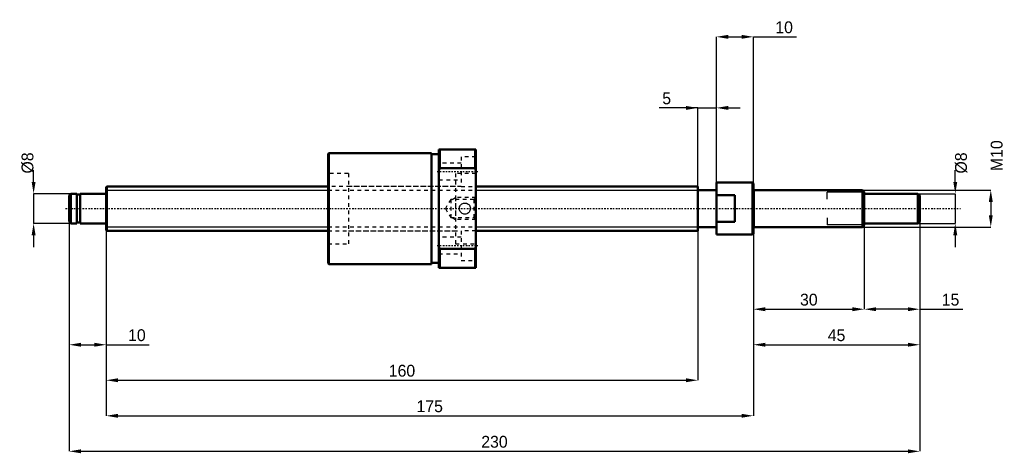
# Model space of a CAD drawing. Header units: millimetres. Extents: x -23 to 243, y -66 to 51.
import ezdxf

# ---------------------------------------------------------------- set-up
doc = ezdxf.new("R2010")
doc.units = ezdxf.units.MM
doc.linetypes.add('Center', pattern=[1.5, 0.45, -0.5, 0.05, -0.5])
doc.linetypes.add('Dashed', pattern=[2, 1, -1])
for name, color, linetype, lineweight in [('2d ConnectionPoints', 7, 'Continuous', 50), ('AM_0', 7, 'Continuous', 50), ('AM_4', 3, 'Continuous', 25), ('AM_5', 3, 'Continuous', 25), ('AM_7', 7, 'Center', 25), ('AM_9', 6, 'Dashed', 25)]:
    doc.layers.add(name, color=color, linetype=linetype, lineweight=lineweight)
doc.dimstyles.new('ISO-25', dxfattribs={"dimtxt": 2.5, "dimasz": 2.5, "dimexe": 1.25, "dimexo": 0.625, "dimtad": 1, "dimtxsty": 'Standard', "dimcen": 2.5, "dimadec": 0, "dimazin": 0, "dimtfac": 1, "dimtmove": 0, "dimatfit": 3, "dimfxl": 0, "dimarcsym": 0})

# ---------------------------------------------------------------- blocks, each defined once
blk = doc.blocks.new('1_BNK_1205_2_5RRG0_230LC5YRR0_Nut_0_in_BNK1205_2_5RRG0_230LC5Y_1000__0')
at = {"layer": 'AM_0'}
for p, q in [((90, 16), (90, -16)), ((100, 16), (90, 16)), ((90.25, 16), (90.25, 10.9)), ((99.75, 16), (99.75, 10.9)), ((100, 16), (100, -16)), ((60.25, 15), (60, 14.75)), ((60, 14.75), (60, -14.75)), ((88, 15), (60.25, 15)), ((60.25, 15), (60.25, -15)), ((88, 15), (88, -15)), ((90, 14.7), (88, 14.7)), ((90, 10.31), (90.25, 10.9)), ((90.25, 10.9), (99.75, 10.9)), ((99.75, 10.9), (100, 10.31)), ((90.25, -10.9), (90, -10.31)), ((100, -10.31), (99.75, -10.9)), ((90.25, -10.9), (90.25, -16)), ((99.75, -10.9), (90.25, -10.9)), ((99.75, -10.9), (99.75, -16)), ((60, -14.75), (60.25, -15)), ((60.25, -15), (88, -15)), ((88, -14.7), (90, -14.7)), ((90, -16), (100, -16))]:
    blk.add_line(p, q, dxfattribs=at)
at = {"layer": 'AM_5', "linetype": 'Dashed'}
for p, q in [((93.56, 2.46), (94.5, 3)), ((100, 3), (94.5, 3)), ((94.5, 3), (94.5, -3)), ((93.56, -2.46), (94.5, -3)), ((100, -3), (94.5, -3))]:
    blk.add_line(p, q, dxfattribs=at)
at = {"layer": 'AM_7'}
for p, q in [((89.5, 10), (100.5, 10)), ((89.5, -10), (100.5, -10))]:
    blk.add_line(p, q, dxfattribs=at)
at = {"layer": 'AM_9'}
for p, q in [((100, 14), (96, 14)), ((96, 14), (96, 6)), ((96, 12.25), (90, 12.25)), ((65.5, 9.5), (60, 9.5)), ((65.5, 9.5), (65.5, -9.5)), ((100, 9.5), (94.5, 9.5)), ((94.5, 9.5), (94.5, -9.5)), ((94.5, 6), (65.5, 6)), ((90, 7.75), (96, 7.75)), ((96, 6), (100, 6)), ((100, 3), (99.46, 2.46)), ((93.17, 2.46), (91.75, 0)), ((91.75, 0), (93.17, -2.46)), ((99.46, 2.46), (93.17, 2.46)), ((93.17, 2.46), (93.17, -2.46)), ((95.5, 0.03), (95.5, -0.04)), ((98.5, 0), (98.5, 0.1)), ((98.5, -0.05), (98.5, 0)), ((99.46, 2.46), (99.46, -2.46)), ((93.17, -2.46), (99.46, -2.46)), ((99.46, -2.46), (100, -3)), ((65.5, -6), (94.5, -6)), ((96, -7.75), (90, -7.75)), ((100, -6), (96, -6)), ((96, -6), (96, -14)), ((60, -9.5), (65.5, -9.5)), ((94.5, -9.5), (100, -9.5)), ((90, -12.25), (96, -12.25)), ((96, -14), (100, -14))]:
    blk.add_line(p, q, dxfattribs=at)
blk.add_lwpolyline([(95.5, 0), (95.52, 0.25), (95.58, 0.49), (95.69, 0.72), (95.82, 0.93), (96, 1.11), (96.2, 1.27), (96.42, 1.38), (96.66, 1.46), (96.91, 1.5), (97.16, 1.49), (97.41, 1.44), (97.64, 1.36), (97.86, 1.23), (98.05, 1.07), (98.22, 0.88), (98.35, 0.66), (98.44, 0.42), (98.49, 0.18), (98.5, -0.08), (98.46, -0.32), (98.39, -0.56), (98.28, -0.78), (98.13, -0.99), (97.95, -1.16), (97.74, -1.3), (97.51, -1.41), (97.27, -1.48), (97.01, -1.5), (96.76, -1.48), (96.52, -1.42), (96.29, -1.32), (96.08, -1.19), (95.9, -1.02), (95.74, -0.82), (95.62, -0.59), (95.54, -0.35), (95.5, 0)], dxfattribs=at)
blk = doc.blocks.new('2_BNK_1205_2_5RRG0_230LC5Y_Shaft_0_in_BNK1205_2_5RRG0_230LC5Y_1000__0')
at = {"layer": 'AM_0'}
for p, q in [((0.2, 6), (0, 5.8)), ((0, 5.8), (0, -5.8)), ((60, 6), (0.2, 6)), ((0.2, 6), (0.2, -6)), ((160, 6), (100, 6)), ((160, 6), (160, -6)), ((165, 7), (165, -7)), ((174.8, 7), (165, 7)), ((175, 6.8), (174.8, 7)), ((174.8, 7), (174.8, -7)), ((175, 6.8), (175, -6.8)), ((-9.5, 4), (-10, 3.5)), ((-10, 3.5), (-10, -3.5)), ((-7.9, 4), (-9.5, 4)), ((-9.5, 4), (-9.5, -4)), ((-7.9, 4), (-7.9, -4)), ((-7, 3.8), (-7.9, 3.8)), ((-0.2, 4), (-7, 4)), ((-7, 4), (-7, -4)), ((165, 5), (160, 5)), ((170, 3.61), (165, 3.61)), ((170, 3.61), (170, -3.61)), ((204.5, 5), (175.2, 5)), ((205, 4.5), (204.5, 5)), ((204.5, 5), (204.5, -5)), ((205, 4.5), (205, -4.5)), ((219.5, 4), (205, 4)), ((220, 3.5), (219.5, 4)), ((219.5, 4), (219.5, -4)), ((220, 3.5), (220, -3.5)), ((-10, -3.5), (-9.5, -4)), ((-9.5, -4), (-7.9, -4)), ((-7.9, -3.8), (-7, -3.8)), ((-7, -4), (-0.2, -4)), ((160, -5), (165, -5)), ((165, -3.61), (170, -3.61)), ((175.2, -5), (204.5, -5)), ((204.5, -5), (205, -4.5)), ((205, -4), (219.5, -4)), ((219.5, -4), (220, -3.5)), ((0, -5.8), (0.2, -6)), ((0.2, -6), (60, -6)), ((100, -6), (160, -6)), ((165, -7), (174.8, -7)), ((174.8, -7), (175, -6.8))]:
    blk.add_line(p, q, dxfattribs=at)
for centre, start, end in [((-0.2, 4.2), 270, 0), ((175.2, 5.2), 180, 270), ((-0.2, -4.2), 360, 90), ((175.2, -5.2), 90, 180)]:
    blk.add_arc(centre, 0.2, start, end, dxfattribs=at)
at = {"layer": 'AM_4'}
for p, q in [((-0.2, 4), (-0.2, -4)), ((175.2, 5), (175.2, -5))]:
    blk.add_line(p, q, dxfattribs=at)
at = {"layer": 'AM_5'}
for p, q in [((0, 4.93), (60, 4.93)), ((100, 4.93), (160, 4.93)), ((160, 3), (160, 4.93)), ((205, 4.39), (195, 4.39)), ((195, 2.5), (195, 4.39)), ((195, -2.5), (195, -4.39)), ((0, -4.93), (60, -4.93)), ((100, -4.93), (160, -4.93)), ((160, -3), (160, -4.93)), ((205, -4.39), (195, -4.39))]:
    blk.add_line(p, q, dxfattribs=at)
at = {"layer": 'AM_5', "linetype": 'Dashed'}
for p, q in [((60, 4.93), (100, 4.93)), ((60, -4.93), (100, -4.93))]:
    blk.add_line(p, q, dxfattribs=at)
at = {"layer": 'AM_7'}
blk.add_line((-11, 0), (231, 0), dxfattribs=at)
at = {"layer": 'AM_9'}
for p, q in [((96, 6), (60, 6)), ((60, -6), (96, -6))]:
    blk.add_line(p, q, dxfattribs=at)
blk = doc.blocks.new('*D3')
at = {"layer": 'AM_5', "color": 0, "lineweight": -2}
for p, q in [((-10, -3.5), (-10, -36.8)), ((0, -5.8), (0, -36.8)), ((-6.8, -36.8), (-3.2, -36.8)), ((0, -36.8), (11.64, -36.8))]:
    blk.add_line(p, q, dxfattribs=at)
at = {"layer": 'AM_5', "color": 0}
for points in [[(-6.8, -36.27), (-6.8, -37.33), (-10, -36.8)], [(-3.2, -37.33), (-3.2, -36.27), (0, -36.8)]]:
    blk.add_solid(points, dxfattribs=at)
at = {"layer": 'Defpoints', "color": 0}
for p in [(-10, -3.5), (0, -5.8), (0, -36.8)]:
    blk.add_point(p, dxfattribs=at)
at = {"layer": 'AM_5', "color": 0, "insert": (8.32, -34.24), "char_height": 3.2, "attachment_point": 5}
blk.add_mtext('10', dxfattribs=at)
blk = doc.blocks.new('*D4')
at = {"layer": 'AM_5', "color": 0, "lineweight": -2}
for p, q in [((205, -4.5), (205, -27.2)), ((220, -3.5), (220, -27.2)), ((216.8, -27.2), (208.2, -27.2)), ((220, -27.2), (231.64, -27.2))]:
    blk.add_line(p, q, dxfattribs=at)
at = {"layer": 'AM_5', "color": 0}
for points in [[(208.2, -26.67), (208.2, -27.73), (205, -27.2)], [(216.8, -27.73), (216.8, -26.67), (220, -27.2)]]:
    blk.add_solid(points, dxfattribs=at)
at = {"layer": 'Defpoints', "color": 0}
for p in [(205, -4.5), (220, -3.5), (205, -27.2)]:
    blk.add_point(p, dxfattribs=at)
at = {"layer": 'AM_5', "color": 0, "insert": (228.32, -24.64), "char_height": 3.2, "attachment_point": 5}
blk.add_mtext('15', dxfattribs=at)
blk = doc.blocks.new('*D5')
at = {"layer": 'AM_5', "color": 0, "lineweight": -2}
for p, q in [((205, -4.5), (205, -27.2)), ((175, -6.8), (175, -27.2)), ((178.2, -27.2), (201.8, -27.2))]:
    blk.add_line(p, q, dxfattribs=at)
at = {"layer": 'AM_5', "color": 0}
for points in [[(178.2, -26.67), (178.2, -27.73), (175, -27.2)], [(201.8, -27.73), (201.8, -26.67), (205, -27.2)]]:
    blk.add_solid(points, dxfattribs=at)
at = {"layer": 'Defpoints', "color": 0}
for p in [(205, -4.5), (175, -6.8), (205, -27.2)]:
    blk.add_point(p, dxfattribs=at)
at = {"layer": 'AM_5', "color": 0, "insert": (190, -24.64), "char_height": 3.2, "attachment_point": 5}
blk.add_mtext('30', dxfattribs=at)
blk = doc.blocks.new('*D6')
at = {"layer": 'AM_5', "color": 0, "lineweight": -2}
for p, q in [((220, -3.5), (220, -36.8)), ((175, -6.8), (175, -36.8)), ((178.2, -36.8), (216.8, -36.8))]:
    blk.add_line(p, q, dxfattribs=at)
at = {"layer": 'AM_5', "color": 0}
for points in [[(178.2, -36.27), (178.2, -37.33), (175, -36.8)], [(216.8, -37.33), (216.8, -36.27), (220, -36.8)]]:
    blk.add_solid(points, dxfattribs=at)
at = {"layer": 'Defpoints', "color": 0}
for p in [(220, -3.5), (175, -6.8), (220, -36.8)]:
    blk.add_point(p, dxfattribs=at)
at = {"layer": 'AM_5', "color": 0, "insert": (197.5, -34.24), "char_height": 3.2, "attachment_point": 5}
blk.add_mtext('45', dxfattribs=at)
blk = doc.blocks.new('*D7')
at = {"layer": 'AM_5', "color": 0, "lineweight": -2}
for p, q in [((165, -7), (165, 46.4)), ((168.2, 46.4), (171.8, 46.4)), ((175, -6.8), (175, 46.4)), ((175, 46.4), (186.64, 46.4))]:
    blk.add_line(p, q, dxfattribs=at)
at = {"layer": 'AM_5', "color": 0}
for points in [[(168.2, 46.93), (168.2, 45.87), (165, 46.4)], [(171.8, 45.87), (171.8, 46.93), (175, 46.4)]]:
    blk.add_solid(points, dxfattribs=at)
at = {"layer": 'Defpoints', "color": 0}
for p in [(175, 46.4), (165, -7), (175, -6.8)]:
    blk.add_point(p, dxfattribs=at)
at = {"layer": 'AM_5', "color": 0, "insert": (183.32, 48.96), "char_height": 3.2, "attachment_point": 5}
blk.add_mtext('10', dxfattribs=at)
blk = doc.blocks.new('*D8')
at = {"layer": 'AM_5', "color": 0, "lineweight": -2}
for p, q in [((160, 27.2), (149.55, 27.2)), ((156.8, 27.2), (153.6, 27.2)), ((160, -4.93), (160, 27.2)), ((160, 27.2), (165, 27.2)), ((165, -7), (165, 27.2)), ((168.2, 27.2), (171.4, 27.2))]:
    blk.add_line(p, q, dxfattribs=at)
at = {"layer": 'AM_5', "color": 0}
for points in [[(156.8, 26.67), (156.8, 27.73), (160, 27.2)], [(168.2, 27.73), (168.2, 26.67), (165, 27.2)]]:
    blk.add_solid(points, dxfattribs=at)
at = {"layer": 'Defpoints', "color": 0}
for p in [(165, 27.2), (160, -4.93), (165, -7)]:
    blk.add_point(p, dxfattribs=at)
at = {"layer": 'AM_5', "color": 0, "insert": (151.57, 29.76), "char_height": 3.2, "attachment_point": 5}
blk.add_mtext('5', dxfattribs=at)
blk = doc.blocks.new('*D9')
at = {"layer": 'AM_5', "color": 0, "lineweight": -2}
for p, q in [((160, -4.93), (160, -46.4)), ((0, -5.8), (0, -46.4)), ((3.2, -46.4), (156.8, -46.4))]:
    blk.add_line(p, q, dxfattribs=at)
at = {"layer": 'AM_5', "color": 0}
for points in [[(3.2, -45.87), (3.2, -46.93), (0, -46.4)], [(156.8, -46.93), (156.8, -45.87), (160, -46.4)]]:
    blk.add_solid(points, dxfattribs=at)
at = {"layer": 'Defpoints', "color": 0}
for p in [(160, -4.93), (0, -5.8), (160, -46.4)]:
    blk.add_point(p, dxfattribs=at)
at = {"layer": 'AM_5', "color": 0, "insert": (80, -43.84), "char_height": 3.2, "attachment_point": 5}
blk.add_mtext('160', dxfattribs=at)
blk = doc.blocks.new('*D10')
at = {"layer": 'AM_5', "color": 0, "lineweight": -2}
for p, q in [((0, -5.8), (0, -56)), ((175, -6.8), (175, -56)), ((3.2, -56), (171.8, -56))]:
    blk.add_line(p, q, dxfattribs=at)
at = {"layer": 'AM_5', "color": 0}
for points in [[(3.2, -55.47), (3.2, -56.53), (0, -56)], [(171.8, -56.53), (171.8, -55.47), (175, -56)]]:
    blk.add_solid(points, dxfattribs=at)
at = {"layer": 'Defpoints', "color": 0}
for p in [(0, -5.8), (175, -6.8), (175, -56)]:
    blk.add_point(p, dxfattribs=at)
at = {"layer": 'AM_5', "color": 0, "insert": (87.5, -53.44), "char_height": 3.2, "attachment_point": 5}
blk.add_mtext('175', dxfattribs=at)
blk = doc.blocks.new('*D11')
at = {"layer": 'AM_5', "color": 0, "lineweight": -2}
for p, q in [((-10, -3.5), (-10, -65.6)), ((220, -3.5), (220, -65.6)), ((-6.8, -65.6), (216.8, -65.6))]:
    blk.add_line(p, q, dxfattribs=at)
at = {"layer": 'AM_5', "color": 0}
for points in [[(-6.8, -65.07), (-6.8, -66.13), (-10, -65.6)], [(216.8, -66.13), (216.8, -65.07), (220, -65.6)]]:
    blk.add_solid(points, dxfattribs=at)
at = {"layer": 'Defpoints', "color": 0}
for p in [(-10, -3.5), (220, -3.5), (220, -65.6)]:
    blk.add_point(p, dxfattribs=at)
at = {"layer": 'AM_5', "color": 0, "insert": (105, -63.04), "char_height": 3.2, "attachment_point": 5}
blk.add_mtext('230', dxfattribs=at)
blk = doc.blocks.new('*D12')
at = {"layer": 'AM_5', "color": 0, "lineweight": -2}
for p, q in [((-19.6, 7.2), (-19.6, 10.4)), ((-9.5, 4), (-19.6, 4)), ((-19.6, 4), (-19.6, -4)), ((-9.5, -4), (-19.6, -4)), ((-19.6, -7.2), (-19.6, -10.4))]:
    blk.add_line(p, q, dxfattribs=at)
at = {"layer": 'AM_5', "color": 0}
for points in [[(-20.13, 7.2), (-19.07, 7.2), (-19.6, 4)], [(-19.07, -7.2), (-20.13, -7.2), (-19.6, -4)]]:
    blk.add_solid(points, dxfattribs=at)
at = {"layer": 'Defpoints', "color": 0}
for p in [(-9.5, 4), (-19.6, -4), (-9.5, -4)]:
    blk.add_point(p, dxfattribs=at)
at = {"layer": 'AM_5', "color": 0, "insert": (-21.2, 12.32), "char_height": 3.2, "attachment_point": 5, "rotation": 90}
blk.add_mtext('Ø8', dxfattribs=at)
blk = doc.blocks.new('*D13')
at = {"layer": 'AM_5', "color": 0, "lineweight": -2}
for p, q in [((229.6, 7.2), (229.6, 10.4)), ((219.5, 4), (229.6, 4)), ((229.6, 4), (229.6, -4)), ((219.5, -4), (229.6, -4)), ((229.6, -7.2), (229.6, -10.4))]:
    blk.add_line(p, q, dxfattribs=at)
at = {"layer": 'AM_5', "color": 0}
for points in [[(229.07, 7.2), (230.13, 7.2), (229.6, 4)], [(230.13, -7.2), (229.07, -7.2), (229.6, -4)]]:
    blk.add_solid(points, dxfattribs=at)
at = {"layer": 'Defpoints', "color": 0}
for p in [(219.5, 4), (219.5, -4), (229.6, -4)]:
    blk.add_point(p, dxfattribs=at)
at = {"layer": 'AM_5', "color": 0, "insert": (231.2, 12.32), "char_height": 3.2, "attachment_point": 5, "rotation": 90}
blk.add_mtext('Ø8', dxfattribs=at)
blk = doc.blocks.new('*D14')
at = {"layer": 'AM_5', "color": 0, "lineweight": -2}
for p, q in [((204.5, 5), (239.2, 5)), ((239.2, 1.8), (239.2, -1.8)), ((204.5, -5), (239.2, -5))]:
    blk.add_line(p, q, dxfattribs=at)
at = {"layer": 'AM_5', "color": 0}
for points in [[(239.73, 1.8), (238.67, 1.8), (239.2, 5)], [(238.67, -1.8), (239.73, -1.8), (239.2, -5)]]:
    blk.add_solid(points, dxfattribs=at)
at = {"layer": 'Defpoints', "color": 0}
for p in [(204.5, 5), (204.5, -5), (239.2, -5)]:
    blk.add_point(p, dxfattribs=at)
at = {"layer": 'AM_5', "color": 0, "insert": (240.8, 14.28), "char_height": 3.2, "attachment_point": 5, "rotation": 90}
blk.add_mtext('M10', dxfattribs=at)

msp = doc.modelspace()

# ---------------------------------------------------------------- linework, layer by layer
at = {"layer": '2d ConnectionPoints'}
for p in [(0, 0), (170, 0)]:
    msp.add_point(p, dxfattribs=at)

# ---------------------------------------------------------------- block references
for name in ['1_BNK_1205_2_5RRG0_230LC5YRR0_Nut_0_in_BNK1205_2_5RRG0_230LC5Y_1000__0', '2_BNK_1205_2_5RRG0_230LC5Y_Shaft_0_in_BNK1205_2_5RRG0_230LC5Y_1000__0']:
    msp.add_blockref(name, (0, 0))

# ---------------------------------------------------------------- dimensions: what is measured, and where the dimension line sits
at = {"layer": 'AM_5'}
for base, p1, p2, text, picture, middle in [((175, 46.4), (165, -7), (175, -6.8), '10', '*D7', (183.32, 46.4)), ((165, 27.2), (160, -4.9265), (165, -7), '5', '*D8', (151.5733, 27.2)), ((0, -36.8), (-10, -3.5), (0, -5.8), '10', '*D3', (8.32, -36.8)), ((220, -65.6), (-10, -3.5), (220, -3.5), '230', '*D11', (105, -65.6)), ((160, -46.4), (0, -5.8), (160, -4.9265), '160', '*D9', (80, -46.4)), ((220, -36.8), (175, -6.8), (220, -3.5), '45', '*D6', (197.5, -36.8)), ((205, -27.2), (175, -6.8), (205, -4.5), '30', '*D5', (190, -27.2)), ((205, -27.2), (220, -3.5), (205, -4.5), '15', '*D4', (228.32, -27.2)), ((175, -56), (0, -5.8), (175, -6.8), '175', '*D10', (87.5, -56))]:
    dim = msp.add_linear_dim(base=base, p1=p1, p2=p2, text=text, dimstyle='ISO-25', override={"dimtxt": 3.2, "dimasz": 3.2, "dimexe": 0, "dimexo": 0, "dimgap": 0.96}, dxfattribs=at)
    dim.commit()
    dim.dimension.update_dxf_attribs({"geometry": picture, "text_midpoint": middle, "dimtype": 160})
for base, p1, p2, text, picture, middle in [((239.2, -5), (204.5, 5), (204.5, -5), 'M10', '*D14', (240.8, 14.28)), ((-19.6, -4), (-9.5, 4), (-9.5, -4), 'Ø8', '*D12', (-21.2, 12.32)), ((229.6, -4), (219.5, 4), (219.5, -4), 'Ø8', '*D13', (231.2, 12.32))]:
    dim = msp.add_linear_dim(base=base, p1=p1, p2=p2, angle=90, text=text, dimstyle='ISO-25', override={"dimtxt": 3.2, "dimasz": 3.2, "dimexe": 0, "dimexo": 0, "dimgap": 0.96}, dxfattribs=at)
    dim.commit()
    dim.dimension.update_dxf_attribs({"geometry": picture, "text_midpoint": middle, "dimtype": 160, "text_rotation": 90})

doc.saveas('drawing.dxf')
